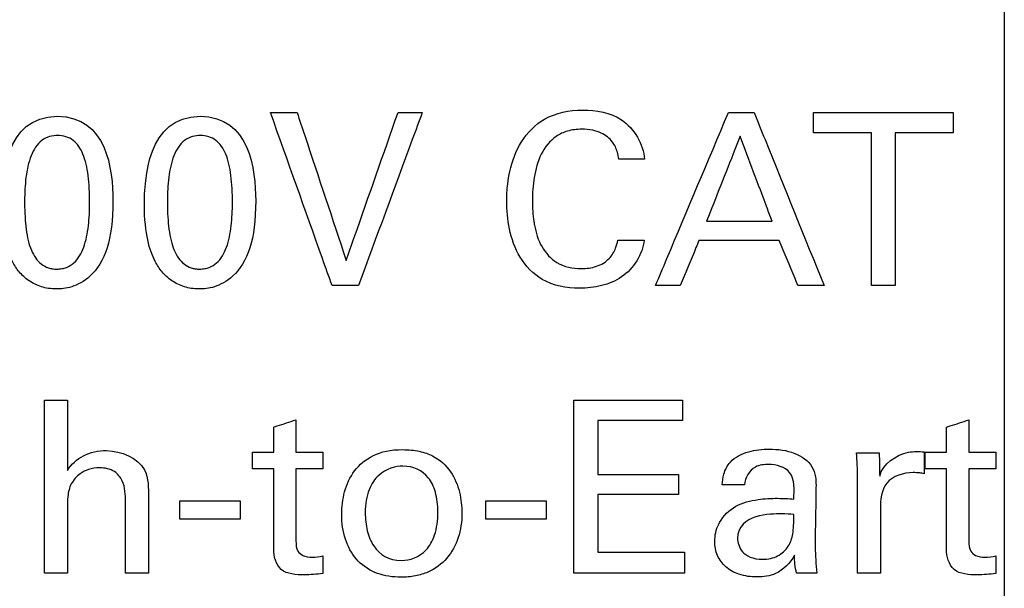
# Model space of a CAD drawing. Header units: inches. Extents: x 0 to 34, y 0 to 22.
# Tile 8 of 41: x 13.572 to 14.143, y 8.09 to 8.42. Entities that reach past the tile are written whole.
import ezdxf

# ---------------------------------------------------------------- set-up
doc = ezdxf.new("R2010")
doc.units = ezdxf.units.IN
doc.header["$LTSCALE"] = 1.87
doc.header["$MEASUREMENT"] = 0
doc.layers.get('0').update_dxf_attribs({"linetype": 'CONTINUOUS'})
doc.layers.add('DATUMCURVES', color=7, linetype='CONTINUOUS')
doc.layers.add('DIMENSIONS', color=7, linetype='CONTINUOUS')
doc.styles.get("Standard").update_dxf_attribs({"font": 'txt', "width": 0.8})
doc.dimstyles.new('DIMSTYLE_1', dxfattribs={"dimtxt": 0.125, "dimasz": 0.18, "dimexe": 0.18, "dimexo": 0.0625, "dimgap": 0.09, "dimtad": 0, "dimtih": 1, "dimtoh": 1, "dimdec": 3, "dimlfac": 0.5, "dimzin": 4, "dimdsep": 46, "dimtxsty": 'STANDARD', "dimblk": '_FILLED', "dimblk1": '_FILLED', "dimblk2": '_FILLED', "dimcen": 0.09, "dimadec": 0, "dimazin": 0, "dimtp": 0.001, "dimtm": 0.001, "dimtfac": 1, "dimtdec": 3, "dimtofl": 0, "dimtmove": 0, "dimatfit": 3, "dimldrblk": '_FILLED', "dimfxl": 1, "dimtolj": 1, "dimtzin": 4, "dimarcsym": 0})

# ---------------------------------------------------------------- blocks, each defined once
blk = doc.blocks.new('*D19')
at = {"layer": 'DIMENSIONS', "color": 2, "linetype": 'CONTINUOUS'}
blk.add_line((14.14317, 8.42793), (14.14317, 6.16094), dxfattribs=at)
at = {"layer": 'DIMENSIONS', "color": 2, "linetype": 'CONTINUOUS', "width": 0.8}
for s, p in [(']', (14.20567, 5.99844)), ('6.17', (14.20567, 5.59844)), ('[', (14.20567, 5.49844)), ('.243', (14.20567, 4.97344))]:
    blk.add_text(s, height=0.125, rotation=90, dxfattribs=at).set_placement(p)
blk = doc.blocks.new('_FILLED')
at = {"color": 0, "linetype": 'BYBLOCK'}
blk.add_solid([(0, 0), (-1, 0.1736), (-1, -0.1736)], dxfattribs=at)
blk = doc.blocks.new('*D20')
at = {"layer": 'DIMENSIONS', "color": 2, "linetype": 'CONTINUOUS'}
for p, q in [((13.21917, 8.39793), (13.21917, 6.75603)), ((13.21917, 6.75603), (13.37515, 6.36517)), ((13.37515, 6.36517), (13.37515, 6.16094))]:
    blk.add_line(p, q, dxfattribs=at)
at = {"layer": 'DIMENSIONS', "color": 2, "linetype": 'CONTINUOUS', "width": 0.8}
for s, p in [(']', (13.43765, 5.99844)), ('5.56', (13.43765, 5.59844)), ('[', (13.43765, 5.49844)), ('.219', (13.43765, 4.97344)), ('-', (13.43765, 4.87344))]:
    blk.add_text(s, height=0.125, rotation=90, dxfattribs=at).set_placement(p)

msp = doc.modelspace()

# ---------------------------------------------------------------- linework, layer by layer
at = {"layer": 'DATUMCURVES', "color": 40, "linetype": 'CONTINUOUS'}
for points, knots in [([(13.85537, 8.32427, -0.02453), (13.85567, 8.32672, -0.02453), (13.85711, 8.33522, -0.02453), (13.86219, 8.34945, -0.02453), (13.8769, 8.36438, -0.02453), (13.8989, 8.36852, -0.02453), (13.92403, 8.36433, -0.02453), (13.93403, 8.3474, -0.02453), (13.93472, 8.33862, -0.02453)], [0, 0, 0, 0, 0.063212, 0.220553, 0.38135, 0.574283, 0.774009, 1, 1, 1, 1]), ([(13.75356, 8.26535, -0.02453), (13.7517, 8.27058, -0.02453), (13.73979, 8.30403, -0.02453), (13.72788, 8.33749, -0.02453), (13.71783, 8.36572, -0.02453)], [0, 0, 0, 0, 0.15625, 1, 1, 1, 1]), ([(13.71783, 8.36572, -0.02453), (13.71863, 8.36572, -0.02453), (13.72378, 8.36572, -0.02453), (13.72892, 8.36572, -0.02453), (13.73326, 8.36572, -0.02453)], [0, 0, 0, 0, 0.15625, 1, 1, 1, 1]), ([(13.73326, 8.36572, -0.02453), (13.73475, 8.36125, -0.02453), (13.74425, 8.33266, -0.02453), (13.75375, 8.30407, -0.02453), (13.76176, 8.27994, -0.02453)], [0, 0, 0, 0, 0.15625, 1, 1, 1, 1]), ([(13.76176, 8.27994, -0.02453), (13.76333, 8.28441, -0.02453), (13.77333, 8.313, -0.02453), (13.78334, 8.34159, -0.02453), (13.79179, 8.36572, -0.02453)], [0, 0, 0, 0, 0.15625, 1, 1, 1, 1]), ([(13.80583, 8.36572, -0.02453), (13.8039, 8.36049, -0.02453), (13.79158, 8.32703, -0.02453), (13.77925, 8.29358, -0.02453), (13.76885, 8.26535, -0.02453)], [0, 0, 0, 0, 0.15625, 1, 1, 1, 1]), ([(13.79179, 8.36572, -0.02453), (13.79252, 8.36572, -0.02453), (13.7972, 8.36572, -0.02453), (13.80188, 8.36572, -0.02453), (13.80583, 8.36572, -0.02453)], [0, 0, 0, 0, 0.15625, 1, 1, 1, 1]), ([(13.94103, 8.26535, -0.02453), (13.94323, 8.27058, -0.02453), (13.95732, 8.30403, -0.02453), (13.97141, 8.33749, -0.02453), (13.98329, 8.36572, -0.02453)], [0, 0, 0, 0, 0.15625, 1, 1, 1, 1]), ([(13.98329, 8.36572, -0.02453), (13.98407, 8.36572, -0.02453), (13.98902, 8.36572, -0.02453), (13.99398, 8.36572, -0.02453), (13.99816, 8.36572, -0.02453)], [0, 0, 0, 0, 0.15625, 1, 1, 1, 1]), ([(13.99816, 8.36572, -0.02453), (14.00027, 8.36049, -0.02453), (14.0138, 8.32703, -0.02453), (14.02734, 8.29358, -0.02453), (14.03875, 8.26535, -0.02453)], [0, 0, 0, 0, 0.15625, 1, 1, 1, 1]), ([(14.03255, 8.35391, -0.02453), (14.03255, 8.35452, -0.02453), (14.03255, 8.35846, -0.02453), (14.03255, 8.3624, -0.02453), (14.03255, 8.36572, -0.02453)], [0, 0, 0, 0, 0.15625, 1, 1, 1, 1]), ([(14.03255, 8.36572, -0.02453), (14.03677, 8.36572, -0.02453), (14.06379, 8.36572, -0.02453), (14.09081, 8.36572, -0.02453), (14.11361, 8.36572, -0.02453)], [0, 0, 0, 0, 0.15625, 1, 1, 1, 1]), ([(14.11361, 8.36572, -0.02453), (14.11361, 8.3651, -0.02453), (14.11361, 8.36117, -0.02453), (14.11361, 8.35723, -0.02453), (14.11361, 8.35391, -0.02453)], [0, 0, 0, 0, 0.15625, 1, 1, 1, 1]), ([(13.91984, 8.33862, -0.02453), (13.91962, 8.34003, -0.02453), (13.91894, 8.34356, -0.02453), (13.91614, 8.34941, -0.02453), (13.91067, 8.35372, -0.02453), (13.90425, 8.35567, -0.02453), (13.89757, 8.35623, -0.02453), (13.89023, 8.35539, -0.02453), (13.88131, 8.35131, -0.02453), (13.87387, 8.34169, -0.02453), (13.8703, 8.3283, -0.02453), (13.86938, 8.31503, -0.02453), (13.8699, 8.30645, -0.02453), (13.87052, 8.30244, -0.02453)], [0, 0, 0, 0, 0.043015, 0.108325, 0.191157, 0.24409, 0.309332, 0.39222, 0.464242, 0.599859, 0.741478, 0.877801, 1, 1, 1, 1]), ([(13.59342, 8.35234, -0.02453), (13.59179, 8.35224, -0.02453), (13.58822, 8.35153, -0.02453), (13.58271, 8.34796, -0.02453), (13.57802, 8.33971, -0.02453), (13.57563, 8.32655, -0.02453), (13.57515, 8.3117, -0.02453), (13.57589, 8.2975, -0.02453), (13.57831, 8.28733, -0.02453), (13.58164, 8.28117, -0.02453), (13.58487, 8.27768, -0.02453), (13.58833, 8.27584, -0.02453), (13.59101, 8.27516, -0.02453), (13.59287, 8.27498, -0.02453), (13.59343, 8.27492, -0.02453), (13.59412, 8.27494, -0.02453)], [0, 0, 0, 0, 0.04689, 0.103158, 0.215694, 0.32823, 0.440766, 0.580574, 0.720383, 0.790287, 0.860191, 0.930096, 0.965048, 0.982524, 1, 1, 1, 1]), ([(13.59412, 8.27494, -0.02453), (13.59484, 8.27496, -0.02453), (13.59717, 8.2751, -0.02453), (13.60039, 8.27605, -0.02453), (13.60553, 8.27917, -0.02453), (13.61011, 8.28712, -0.02453), (13.61266, 8.2999, -0.02453), (13.61324, 8.3151, -0.02453), (13.61252, 8.32974, -0.02453), (13.60961, 8.34222, -0.02453), (13.60415, 8.35037, -0.02453), (13.59745, 8.35248, -0.02453), (13.59374, 8.35236, -0.02453), (13.59342, 8.35234, -0.02453)], [0, 0, 0, 0, 0.026361, 0.052722, 0.105444, 0.210888, 0.316332, 0.421776, 0.562946, 0.704116, 0.845286, 0.986455, 1, 1, 1, 1]), ([(13.67619, 8.35234, -0.02453), (13.67457, 8.35224, -0.02453), (13.671, 8.35153, -0.02453), (13.66549, 8.34796, -0.02453), (13.6608, 8.33971, -0.02453), (13.65841, 8.32655, -0.02453), (13.65793, 8.3117, -0.02453), (13.65866, 8.2975, -0.02453), (13.66109, 8.28733, -0.02453), (13.66442, 8.28117, -0.02453), (13.66765, 8.27768, -0.02453), (13.67111, 8.27584, -0.02453), (13.67378, 8.27516, -0.02453), (13.67565, 8.27498, -0.02453), (13.67621, 8.27492, -0.02453), (13.67689, 8.27494, -0.02453)], [0, 0, 0, 0, 0.04689, 0.103158, 0.215694, 0.32823, 0.440766, 0.580574, 0.720383, 0.790287, 0.860191, 0.930096, 0.965048, 0.982524, 1, 1, 1, 1]), ([(13.67689, 8.27494, -0.02453), (13.67761, 8.27496, -0.02453), (13.67995, 8.2751, -0.02453), (13.68317, 8.27605, -0.02453), (13.68831, 8.27917, -0.02453), (13.69289, 8.28712, -0.02453), (13.69544, 8.2999, -0.02453), (13.69602, 8.3151, -0.02453), (13.6953, 8.32974, -0.02453), (13.69239, 8.34222, -0.02453), (13.68693, 8.35037, -0.02453), (13.68023, 8.35248, -0.02453), (13.67652, 8.35236, -0.02453), (13.67619, 8.35234, -0.02453)], [0, 0, 0, 0, 0.026361, 0.052722, 0.105444, 0.210888, 0.316331, 0.421775, 0.562945, 0.704114, 0.845283, 0.986453, 1, 1, 1, 1]), ([(13.9901, 8.35197, -0.02453), (13.98909, 8.3494, -0.02453), (13.9826, 8.333, -0.02453), (13.97611, 8.31659, -0.02453), (13.97064, 8.30274, -0.02453)], [0, 0, 0, 0, 0.15625, 1, 1, 1, 1]), ([(14.00859, 8.30274, -0.02453), (14.00762, 8.30531, -0.02453), (14.00146, 8.32172, -0.02453), (13.9953, 8.33812, -0.02453), (13.9901, 8.35197, -0.02453)], [0, 0, 0, 0, 0.15625, 1, 1, 1, 1]), ([(14.06619, 8.35391, -0.02453), (14.06444, 8.35391, -0.02453), (14.05323, 8.35391, -0.02453), (14.04201, 8.35391, -0.02453), (14.03255, 8.35391, -0.02453)], [0, 0, 0, 0, 0.15625, 1, 1, 1, 1]), ([(14.06619, 8.26535, -0.02453), (14.06619, 8.26996, -0.02453), (14.06619, 8.29948, -0.02453), (14.06619, 8.329, -0.02453), (14.06619, 8.35391, -0.02453)], [0, 0, 0, 0, 0.15625, 1, 1, 1, 1]), ([(14.11361, 8.35391, -0.02453), (14.11186, 8.35391, -0.02453), (14.10064, 8.35391, -0.02453), (14.08942, 8.35391, -0.02453), (14.07996, 8.35391, -0.02453)], [0, 0, 0, 0, 0.15625, 1, 1, 1, 1]), ([(14.07996, 8.35391, -0.02453), (14.07996, 8.34929, -0.02453), (14.07996, 8.31977, -0.02453), (14.07996, 8.29026, -0.02453), (14.07996, 8.26535, -0.02453)], [0, 0, 0, 0, 0.15625, 1, 1, 1, 1]), ([(13.93472, 8.33862, -0.02453), (13.93394, 8.33862, -0.02453), (13.92899, 8.33862, -0.02453), (13.92403, 8.33862, -0.02453), (13.91984, 8.33862, -0.02453)], [0, 0, 0, 0, 0.15625, 1, 1, 1, 1]), ([(13.93444, 8.29177, -0.02453), (13.93356, 8.28346, -0.02453), (13.92574, 8.27102, -0.02453), (13.90975, 8.26486, -0.02453), (13.89394, 8.26293, -0.02453), (13.87554, 8.26647, -0.02453), (13.86149, 8.28105, -0.02453), (13.85584, 8.29774, -0.02453), (13.85446, 8.3123, -0.02453), (13.85497, 8.321, -0.02453), (13.85537, 8.32427, -0.02453)], [0, 0, 0, 0, 0.186304, 0.280177, 0.376375, 0.540602, 0.675456, 0.806355, 0.926753, 1, 1, 1, 1]), ([(13.62651, 8.31456, -0.02453), (13.62651, 8.30316, -0.02453), (13.62427, 8.2855, -0.02453), (13.61477, 8.27036, -0.02453), (13.60214, 8.26378, -0.02453), (13.59215, 8.2631, -0.02453), (13.58508, 8.26433, -0.02453), (13.57758, 8.26794, -0.02453), (13.57193, 8.27319, -0.02453), (13.56748, 8.2802, -0.02453), (13.5636, 8.29038, -0.02453), (13.562, 8.30372, -0.02453), (13.562, 8.31233, -0.02453)], [0, 0, 0, 0, 0.085454, 0.170907, 0.237509, 0.30411, 0.403152, 0.502193, 0.601235, 0.700276, 0.850138, 1, 1, 1, 1]), ([(13.70928, 8.31456, -0.02453), (13.70928, 8.30316, -0.02453), (13.70705, 8.2855, -0.02453), (13.69754, 8.27036, -0.02453), (13.68492, 8.26378, -0.02453), (13.67493, 8.2631, -0.02453), (13.66786, 8.26433, -0.02453), (13.66036, 8.26794, -0.02453), (13.6547, 8.27319, -0.02453), (13.65026, 8.2802, -0.02453), (13.64638, 8.29038, -0.02453), (13.64478, 8.30372, -0.02453), (13.64478, 8.31233, -0.02453)], [0, 0, 0, 0, 0.085485, 0.170971, 0.237571, 0.304172, 0.403212, 0.502252, 0.601292, 0.700333, 0.850166, 1, 1, 1, 1]), ([(13.87052, 8.30244, -0.02453), (13.87063, 8.30177, -0.02453), (13.87149, 8.29669, -0.02453), (13.87421, 8.28762, -0.02453), (13.88373, 8.27707, -0.02453), (13.89618, 8.27464, -0.02453), (13.90694, 8.27592, -0.02453), (13.91432, 8.28028, -0.02453), (13.91796, 8.28633, -0.02453), (13.91887, 8.29017, -0.02453), (13.91915, 8.29177, -0.02453)], [0, 0, 0, 0, 0.02814, 0.213943, 0.388537, 0.59047, 0.714245, 0.836364, 0.932252, 1, 1, 1, 1]), ([(13.97064, 8.30274, -0.02453), (13.97261, 8.30274, -0.02453), (13.98526, 8.30274, -0.02453), (13.99791, 8.30274, -0.02453), (14.00859, 8.30274, -0.02453)], [0, 0, 0, 0, 0.15625, 1, 1, 1, 1]), ([(13.91915, 8.29177, -0.02453), (13.91995, 8.29177, -0.02453), (13.92504, 8.29177, -0.02453), (13.93014, 8.29177, -0.02453), (13.93444, 8.29177, -0.02453)], [0, 0, 0, 0, 0.15625, 1, 1, 1, 1]), ([(13.96619, 8.29149, -0.02453), (13.96562, 8.29012, -0.02453), (13.962, 8.28141, -0.02453), (13.95839, 8.2727, -0.02453), (13.95534, 8.26535, -0.02453)], [0, 0, 0, 0, 0.15625, 1, 1, 1, 1]), ([(14.01276, 8.29149, -0.02453), (14.01034, 8.29149, -0.02453), (13.99481, 8.29149, -0.02453), (13.97929, 8.29149, -0.02453), (13.96619, 8.29149, -0.02453)], [0, 0, 0, 0, 0.15625, 1, 1, 1, 1]), ([(14.0236, 8.26535, -0.02453), (14.02304, 8.26671, -0.02453), (14.01942, 8.27542, -0.02453), (14.01581, 8.28413, -0.02453), (14.01276, 8.29149, -0.02453)], [0, 0, 0, 0, 0.15625, 1, 1, 1, 1]), ([(13.76885, 8.26535, -0.02453), (13.76806, 8.26535, -0.02453), (13.76296, 8.26535, -0.02453), (13.75786, 8.26535, -0.02453), (13.75356, 8.26535, -0.02453)], [0, 0, 0, 0, 0.15625, 1, 1, 1, 1]), ([(13.95534, 8.26535, -0.02453), (13.95459, 8.26535, -0.02453), (13.94982, 8.26535, -0.02453), (13.94505, 8.26535, -0.02453), (13.94103, 8.26535, -0.02453)], [0, 0, 0, 0, 0.15625, 1, 1, 1, 1]), ([(14.03875, 8.26535, -0.02453), (14.03796, 8.26535, -0.02453), (14.03291, 8.26535, -0.02453), (14.02786, 8.26535, -0.02453), (14.0236, 8.26535, -0.02453)], [0, 0, 0, 0, 0.15625, 1, 1, 1, 1]), ([(14.07996, 8.26535, -0.02453), (14.07924, 8.26535, -0.02453), (14.07465, 8.26535, -0.02453), (14.07006, 8.26535, -0.02453), (14.06619, 8.26535, -0.02453)], [0, 0, 0, 0, 0.15625, 1, 1, 1, 1]), ([(13.58694, 8.19892, -0.02453), (13.58763, 8.19892, -0.02453), (13.59203, 8.19892, -0.02453), (13.59644, 8.19892, -0.02453), (13.60015, 8.19892, -0.02453)], [0, 0, 0, 0, 0.15625, 1, 1, 1, 1]), ([(13.58694, 8.09868, -0.02453), (13.58694, 8.1039, -0.02453), (13.58694, 8.13731, -0.02453), (13.58694, 8.17073, -0.02453), (13.58694, 8.19892, -0.02453)], [0, 0, 0, 0, 0.15625, 1, 1, 1, 1]), ([(13.60015, 8.19892, -0.02453), (13.60015, 8.19679, -0.02453), (13.60015, 8.18322, -0.02453), (13.60015, 8.16964, -0.02453), (13.60015, 8.15819, -0.02453)], [0, 0, 0, 0, 0.15625, 1, 1, 1, 1]), ([(13.89373, 8.19905, -0.02453), (13.89701, 8.19905, -0.02453), (13.91801, 8.19905, -0.02453), (13.939, 8.19905, -0.02453), (13.95672, 8.19905, -0.02453)], [0, 0, 0, 0, 0.15625, 1, 1, 1, 1]), ([(13.89373, 8.09868, -0.02453), (13.89373, 8.10391, -0.02453), (13.89373, 8.13737, -0.02453), (13.89373, 8.17082, -0.02453), (13.89373, 8.19905, -0.02453)], [0, 0, 0, 0, 0.15625, 1, 1, 1, 1]), ([(13.95672, 8.19905, -0.02453), (13.95672, 8.19844, -0.02453), (13.95672, 8.1945, -0.02453), (13.95672, 8.19056, -0.02453), (13.95672, 8.18724, -0.02453)], [0, 0, 0, 0, 0.15625, 1, 1, 1, 1]), ([(13.71971, 8.18334, -0.02453), (13.72039, 8.18356, -0.02453), (13.7247, 8.18495, -0.02453), (13.729, 8.18635, -0.02453), (13.73264, 8.18752, -0.02453)], [0, 0, 0, 0, 0.15625, 1, 1, 1, 1]), ([(13.73264, 8.18752, -0.02453), (13.73264, 8.18654, -0.02453), (13.73264, 8.18029, -0.02453), (13.73264, 8.17403, -0.02453), (13.73264, 8.16875, -0.02453)], [0, 0, 0, 0, 0.15625, 1, 1, 1, 1]), ([(13.95672, 8.18724, -0.02453), (13.95416, 8.18724, -0.02453), (13.9378, 8.18724, -0.02453), (13.92144, 8.18724, -0.02453), (13.90763, 8.18724, -0.02453)], [0, 0, 0, 0, 0.15625, 1, 1, 1, 1]), ([(13.90763, 8.18724, -0.02453), (13.90763, 8.18561, -0.02453), (13.90763, 8.17518, -0.02453), (13.90763, 8.16476, -0.02453), (13.90763, 8.15596, -0.02453)], [0, 0, 0, 0, 0.15625, 1, 1, 1, 1]), ([(14.10971, 8.18334, -0.02453), (14.11039, 8.18356, -0.02453), (14.1147, 8.18495, -0.02453), (14.11901, 8.18635, -0.02453), (14.12264, 8.18752, -0.02453)], [0, 0, 0, 0, 0.15625, 1, 1, 1, 1]), ([(14.12264, 8.18752, -0.02453), (14.12264, 8.18654, -0.02453), (14.12264, 8.18029, -0.02453), (14.12264, 8.17403, -0.02453), (14.12264, 8.16875, -0.02453)], [0, 0, 0, 0, 0.15625, 1, 1, 1, 1]), ([(13.71971, 8.16875, -0.02453), (13.71971, 8.16951, -0.02453), (13.71971, 8.17438, -0.02453), (13.71971, 8.17924, -0.02453), (13.71971, 8.18334, -0.02453)], [0, 0, 0, 0, 0.15625, 1, 1, 1, 1]), ([(14.10971, 8.16875, -0.02453), (14.10971, 8.16951, -0.02453), (14.10971, 8.17438, -0.02453), (14.10971, 8.17924, -0.02453), (14.10971, 8.18334, -0.02453)], [0, 0, 0, 0, 0.15625, 1, 1, 1, 1]), ([(13.60015, 8.15819, -0.02453), (13.60227, 8.16182, -0.02453), (13.60939, 8.16793, -0.02453), (13.62608, 8.17165, -0.02453), (13.64747, 8.16305, -0.02453), (13.64714, 8.14781, -0.02453), (13.64714, 8.14233, -0.02453)], [0, 0, 0, 0, 0.187207, 0.390443, 0.755933, 1, 1, 1, 1]), ([(13.70734, 8.16875, -0.02453), (13.70799, 8.16875, -0.02453), (13.71211, 8.16875, -0.02453), (13.71624, 8.16875, -0.02453), (13.71971, 8.16875, -0.02453)], [0, 0, 0, 0, 0.15625, 1, 1, 1, 1]), ([(13.73264, 8.16875, -0.02453), (13.73345, 8.16875, -0.02453), (13.73864, 8.16875, -0.02453), (13.74383, 8.16875, -0.02453), (13.74821, 8.16875, -0.02453)], [0, 0, 0, 0, 0.15625, 1, 1, 1, 1]), ([(13.79186, 8.09635, -0.02453), (13.78698, 8.09653, -0.02453), (13.77718, 8.09858, -0.02453), (13.76698, 8.10623, -0.02453), (13.76056, 8.11797, -0.02453), (13.75856, 8.13171, -0.02453), (13.76018, 8.14605, -0.02453), (13.76572, 8.15853, -0.02453), (13.77661, 8.1677, -0.02453), (13.78748, 8.17038, -0.02453), (13.79461, 8.17028, -0.02453)], [0, 0, 0, 0, 0.123741, 0.26123, 0.398719, 0.536209, 0.652157, 0.768104, 0.884052, 1, 1, 1, 1]), ([(13.79461, 8.17028, -0.02453), (13.79772, 8.17024, -0.02453), (13.80459, 8.16962, -0.02453), (13.81446, 8.16594, -0.02453), (13.82309, 8.15794, -0.02453), (13.82802, 8.14553, -0.02453), (13.82934, 8.13185, -0.02453), (13.82735, 8.1189, -0.02453), (13.82082, 8.10669, -0.02453), (13.81159, 8.09982, -0.02453), (13.8021, 8.09685, -0.02453), (13.79576, 8.09627, -0.02453), (13.79241, 8.09633, -0.02453), (13.79186, 8.09635, -0.02453)], [0, 0, 0, 0, 0.051346, 0.102692, 0.205383, 0.308075, 0.410766, 0.554582, 0.698397, 0.842212, 0.914119, 0.986027, 1, 1, 1, 1]), ([(13.97958, 8.14984, -0.02453), (13.97982, 8.15192, -0.02453), (13.98039, 8.15665, -0.02453), (13.98458, 8.16482, -0.02453), (13.99488, 8.16972, -0.02453), (14.00788, 8.17105, -0.02453), (14.02123, 8.16949, -0.02453), (14.03139, 8.16267, -0.02453), (14.03392, 8.15493, -0.02453), (14.03407, 8.15124, -0.02453), (14.03407, 8.14957, -0.02453)], [0, 0, 0, 0, 0.081359, 0.184871, 0.340922, 0.498299, 0.692473, 0.85665, 0.935286, 1, 1, 1, 1]), ([(14.05748, 8.16848, -0.02453), (14.05817, 8.16848, -0.02453), (14.06258, 8.16848, -0.02453), (14.06698, 8.16848, -0.02453), (14.07069, 8.16848, -0.02453)], [0, 0, 0, 0, 0.15625, 1, 1, 1, 1]), ([(14.07069, 8.16848, -0.02453), (14.07071, 8.16778, -0.02453), (14.0708, 8.16328, -0.02453), (14.0709, 8.15878, -0.02453), (14.07098, 8.15498, -0.02453)], [0, 0, 0, 0, 0.15625, 1, 1, 1, 1]), ([(14.07098, 8.15498, -0.02453), (14.07277, 8.16197, -0.02453), (14.08356, 8.1696, -0.02453), (14.09369, 8.16922, -0.02453), (14.09669, 8.16902, -0.02453)], [0, 0, 0, 0, 0.705327, 1, 1, 1, 1]), ([(14.09669, 8.16902, -0.02453), (14.09669, 8.16836, -0.02453), (14.09669, 8.1641, -0.02453), (14.09669, 8.15984, -0.02453), (14.09669, 8.15625, -0.02453)], [0, 0, 0, 0, 0.15625, 1, 1, 1, 1]), ([(14.09734, 8.16875, -0.02453), (14.09799, 8.16875, -0.02453), (14.10211, 8.16875, -0.02453), (14.10624, 8.16875, -0.02453), (14.10971, 8.16875, -0.02453)], [0, 0, 0, 0, 0.15625, 1, 1, 1, 1]), ([(14.12264, 8.16875, -0.02453), (14.12345, 8.16875, -0.02453), (14.12864, 8.16875, -0.02453), (14.13383, 8.16875, -0.02453), (14.13821, 8.16875, -0.02453)], [0, 0, 0, 0, 0.15625, 1, 1, 1, 1]), ([(14.00669, 8.16166, -0.02453), (14.00406, 8.16166, -0.02453), (13.99698, 8.16114, -0.02453), (13.99285, 8.15388, -0.02453), (13.99264, 8.14984, -0.02453)], [0, 0, 0, 0, 0.393974, 1, 1, 1, 1]), ([(14.02128, 8.14164, -0.02453), (14.02128, 8.14685, -0.02453), (14.02244, 8.15852, -0.02453), (14.011, 8.16166, -0.02453), (14.00669, 8.16166, -0.02453)], [0, 0, 0, 0, 0.547469, 1, 1, 1, 1]), ([(13.63379, 8.13997, -0.02453), (13.63379, 8.14409, -0.02453), (13.63364, 8.15087, -0.02453), (13.62741, 8.15873, -0.02453), (13.61954, 8.16013, -0.02453), (13.61264, 8.15917, -0.02453), (13.60669, 8.15614, -0.02453), (13.60276, 8.15182, -0.02453), (13.60093, 8.14698, -0.02453), (13.60019, 8.142, -0.02453), (13.60015, 8.13817, -0.02453), (13.60015, 8.13566, -0.02453)], [0, 0, 0, 0, 0.196241, 0.306365, 0.448458, 0.551381, 0.636092, 0.761293, 0.818067, 0.880435, 1, 1, 1, 1]), ([(13.71971, 8.15916, -0.02453), (13.71907, 8.15916, -0.02453), (13.71495, 8.15916, -0.02453), (13.71082, 8.15916, -0.02453), (13.70734, 8.15916, -0.02453)], [0, 0, 0, 0, 0.15625, 1, 1, 1, 1]), ([(13.71971, 8.11259, -0.02453), (13.71971, 8.11501, -0.02453), (13.71971, 8.13054, -0.02453), (13.71971, 8.14606, -0.02453), (13.71971, 8.15916, -0.02453)], [0, 0, 0, 0, 0.15625, 1, 1, 1, 1]), ([(13.74821, 8.15916, -0.02453), (13.7474, 8.15916, -0.02453), (13.74221, 8.15916, -0.02453), (13.73702, 8.15916, -0.02453), (13.73264, 8.15916, -0.02453)], [0, 0, 0, 0, 0.15625, 1, 1, 1, 1]), ([(13.73264, 8.15916, -0.02453), (13.73264, 8.15698, -0.02453), (13.73264, 8.14303, -0.02453), (13.73264, 8.12909, -0.02453), (13.73264, 8.11732, -0.02453)], [0, 0, 0, 0, 0.15625, 1, 1, 1, 1]), ([(13.79461, 8.16069, -0.02453), (13.79044, 8.16069, -0.02453), (13.78225, 8.15864, -0.02453), (13.77447, 8.14801, -0.02453), (13.77221, 8.13573, -0.02453), (13.77354, 8.1229, -0.02453), (13.77846, 8.11105, -0.02453), (13.78633, 8.10605, -0.02453), (13.79377, 8.10605, -0.02453)], [0, 0, 0, 0, 0.30189, 0.452836, 0.603781, 0.702836, 0.80189, 1, 1, 1, 1]), ([(13.79377, 8.10605, -0.02453), (13.79871, 8.10605, -0.02453), (13.80663, 8.10882, -0.02453), (13.81349, 8.11994, -0.02453), (13.8155, 8.13319, -0.02453), (13.8139, 8.1463, -0.02453), (13.80834, 8.15715, -0.02453), (13.80073, 8.16069, -0.02453), (13.79461, 8.16069, -0.02453)], [0, 0, 0, 0, 0.273619, 0.410429, 0.547238, 0.660429, 0.773619, 1, 1, 1, 1]), ([(13.90763, 8.15596, -0.02453), (13.91007, 8.15596, -0.02453), (13.92564, 8.15596, -0.02453), (13.94121, 8.15596, -0.02453), (13.95435, 8.15596, -0.02453)], [0, 0, 0, 0, 0.15625, 1, 1, 1, 1]), ([(13.95435, 8.15596, -0.02453), (13.95435, 8.15535, -0.02453), (13.95435, 8.15146, -0.02453), (13.95435, 8.14757, -0.02453), (13.95435, 8.14428, -0.02453)], [0, 0, 0, 0, 0.15625, 1, 1, 1, 1]), ([(14.09044, 8.15694, -0.02453), (14.08495, 8.15694, -0.02453), (14.07249, 8.15324, -0.02453), (14.07139, 8.14097, -0.02453), (14.07139, 8.13581, -0.02453)], [0, 0, 0, 0, 0.515247, 1, 1, 1, 1]), ([(14.09669, 8.15625, -0.02453), (14.0959, 8.15656, -0.02453), (14.09379, 8.15691, -0.02453), (14.09169, 8.15694, -0.02453), (14.09044, 8.15694, -0.02453)], [0, 0, 0, 0, 0.406448, 1, 1, 1, 1]), ([(14.10971, 8.15916, -0.02453), (14.10907, 8.15916, -0.02453), (14.10495, 8.15916, -0.02453), (14.10082, 8.15916, -0.02453), (14.09734, 8.15916, -0.02453)], [0, 0, 0, 0, 0.15625, 1, 1, 1, 1]), ([(14.10971, 8.11259, -0.02453), (14.10971, 8.11501, -0.02453), (14.10971, 8.13054, -0.02453), (14.10971, 8.14606, -0.02453), (14.10971, 8.15916, -0.02453)], [0, 0, 0, 0, 0.15625, 1, 1, 1, 1]), ([(14.13821, 8.15916, -0.02453), (14.1374, 8.15916, -0.02453), (14.13221, 8.15916, -0.02453), (14.12702, 8.15916, -0.02453), (14.12264, 8.15916, -0.02453)], [0, 0, 0, 0, 0.15625, 1, 1, 1, 1]), ([(14.12264, 8.15916, -0.02453), (14.12264, 8.15698, -0.02453), (14.12264, 8.14303, -0.02453), (14.12264, 8.12909, -0.02453), (14.12264, 8.11732, -0.02453)], [0, 0, 0, 0, 0.15625, 1, 1, 1, 1]), ([(13.99264, 8.14984, -0.02453), (13.99196, 8.14984, -0.02453), (13.9876, 8.14984, -0.02453), (13.98325, 8.14984, -0.02453), (13.97958, 8.14984, -0.02453)], [0, 0, 0, 0, 0.15625, 1, 1, 1, 1]), ([(14.05819, 8.09868, -0.02453), (14.05819, 8.10158, -0.02453), (14.05819, 8.12012, -0.02453), (14.05819, 8.13865, -0.02453), (14.05819, 8.15429, -0.02453)], [0, 0, 0, 0, 0.15625, 1, 1, 1, 1]), ([(13.95435, 8.14428, -0.02453), (13.95191, 8.14428, -0.02453), (13.93634, 8.14428, -0.02453), (13.92077, 8.14428, -0.02453), (13.90763, 8.14428, -0.02453)], [0, 0, 0, 0, 0.15625, 1, 1, 1, 1]), ([(13.90763, 8.14428, -0.02453), (13.90763, 8.14255, -0.02453), (13.90763, 8.13142, -0.02453), (13.90763, 8.1203, -0.02453), (13.90763, 8.11092, -0.02453)], [0, 0, 0, 0, 0.15625, 1, 1, 1, 1]), ([(14.03407, 8.14957, -0.02453), (14.03404, 8.14783, -0.02453), (14.03386, 8.13671, -0.02453), (14.03367, 8.12559, -0.02453), (14.03352, 8.11621, -0.02453)], [0, 0, 0, 0, 0.15625, 1, 1, 1, 1]), ([(13.63379, 8.09868, -0.02453), (13.63379, 8.10083, -0.02453), (13.63379, 8.1146, -0.02453), (13.63379, 8.12836, -0.02453), (13.63379, 8.13997, -0.02453)], [0, 0, 0, 0, 0.15625, 1, 1, 1, 1]), ([(13.64714, 8.14233, -0.02453), (13.64714, 8.14006, -0.02453), (13.64714, 8.12551, -0.02453), (13.64714, 8.11096, -0.02453), (13.64714, 8.09868, -0.02453)], [0, 0, 0, 0, 0.15625, 1, 1, 1, 1]), ([(13.66541, 8.14052, -0.02453), (13.66722, 8.14052, -0.02453), (13.67886, 8.14052, -0.02453), (13.69049, 8.14052, -0.02453), (13.70031, 8.14052, -0.02453)], [0, 0, 0, 0, 0.15625, 1, 1, 1, 1]), ([(13.84276, 8.14052, -0.02453), (13.84458, 8.14052, -0.02453), (13.85621, 8.14052, -0.02453), (13.86784, 8.14052, -0.02453), (13.87766, 8.14052, -0.02453)], [0, 0, 0, 0, 0.15625, 1, 1, 1, 1]), ([(13.97814, 8.12802, -0.02453), (13.9803, 8.13197, -0.02453), (13.98712, 8.13862, -0.02453), (13.99979, 8.14159, -0.02453), (14.01118, 8.14226, -0.02453), (14.01813, 8.14186, -0.02453), (14.02128, 8.14164, -0.02453)], [0, 0, 0, 0, 0.280698, 0.562065, 0.801275, 1, 1, 1, 1]), ([(13.60015, 8.13566, -0.02453), (13.60015, 8.13373, -0.02453), (13.60015, 8.12141, -0.02453), (13.60015, 8.10908, -0.02453), (13.60015, 8.09868, -0.02453)], [0, 0, 0, 0, 0.15625, 1, 1, 1, 1]), ([(14.07139, 8.13581, -0.02453), (14.07139, 8.13387, -0.02453), (14.07139, 8.1215, -0.02453), (14.07139, 8.10912, -0.02453), (14.07139, 8.09868, -0.02453)], [0, 0, 0, 0, 0.15625, 1, 1, 1, 1]), ([(13.70031, 8.12996, -0.02453), (13.69849, 8.12996, -0.02453), (13.68685, 8.12996, -0.02453), (13.67522, 8.12996, -0.02453), (13.66541, 8.12996, -0.02453)], [0, 0, 0, 0, 0.15625, 1, 1, 1, 1]), ([(13.87766, 8.12996, -0.02453), (13.87584, 8.12996, -0.02453), (13.86421, 8.12996, -0.02453), (13.85258, 8.12996, -0.02453), (13.84276, 8.12996, -0.02453)], [0, 0, 0, 0, 0.15625, 1, 1, 1, 1]), ([(14.02155, 8.10911, -0.02453), (14.01913, 8.10464, -0.02453), (14.01254, 8.09767, -0.02453), (14.00001, 8.09598, -0.02453), (13.98985, 8.09727, -0.02453), (13.98149, 8.10174, -0.02453), (13.97639, 8.10877, -0.02453), (13.97478, 8.11773, -0.02453), (13.97621, 8.12432, -0.02453), (13.97797, 8.12771, -0.02453), (13.97814, 8.12802, -0.02453)], [0, 0, 0, 0, 0.208295, 0.355673, 0.501863, 0.622824, 0.732755, 0.845215, 0.985969, 1, 1, 1, 1]), ([(13.98861, 8.11884, -0.02453), (13.98861, 8.11661, -0.02453), (13.9897, 8.11207, -0.02453), (13.99534, 8.1077, -0.02453), (14.00176, 8.10645, -0.02453), (14.00792, 8.10708, -0.02453), (14.01321, 8.10896, -0.02453), (14.01852, 8.11395, -0.02453), (14.02095, 8.12104, -0.02453), (14.02114, 8.12774, -0.02453), (14.02128, 8.13261, -0.02453)], [0, 0, 0, 0, 0.236338, 0.354507, 0.472676, 0.540193, 0.60771, 0.742745, 0.871372, 1, 1, 1, 1]), ([(13.73264, 8.11732, -0.02453), (13.73264, 8.11529, -0.02453), (13.73277, 8.11171, -0.02453), (13.73698, 8.10826, -0.02453), (13.74227, 8.10782, -0.02453), (13.74617, 8.1082, -0.02453), (13.74821, 8.10869, -0.02453)], [0, 0, 0, 0, 0.282801, 0.452759, 0.707373, 1, 1, 1, 1]), ([(14.03352, 8.11621, -0.02453), (14.03352, 8.11547, -0.02453), (14.03365, 8.10962, -0.02453), (14.03393, 8.10375, -0.02453), (14.03463, 8.09868, -0.02453)], [0, 0, 0, 0, 0.125881, 1, 1, 1, 1]), ([(14.12264, 8.11732, -0.02453), (14.12264, 8.11529, -0.02453), (14.12278, 8.11171, -0.02453), (14.12698, 8.10826, -0.02453), (14.13227, 8.10782, -0.02453), (14.13617, 8.1082, -0.02453), (14.13821, 8.10869, -0.02453)], [0, 0, 0, 0, 0.282827, 0.452775, 0.707342, 1, 1, 1, 1]), ([(13.73737, 8.09771, -0.02453), (13.73281, 8.09771, -0.02453), (13.72244, 8.09818, -0.02453), (13.71971, 8.10842, -0.02453), (13.71971, 8.11259, -0.02453)], [0, 0, 0, 0, 0.522675, 1, 1, 1, 1]), ([(13.90763, 8.11092, -0.02453), (13.91025, 8.11092, -0.02453), (13.92698, 8.11092, -0.02453), (13.94371, 8.11092, -0.02453), (13.95783, 8.11092, -0.02453)], [0, 0, 0, 0, 0.15625, 1, 1, 1, 1]), ([(13.95783, 8.11092, -0.02453), (13.95783, 8.11028, -0.02453), (13.95783, 8.1062, -0.02453), (13.95783, 8.10212, -0.02453), (13.95783, 8.09868, -0.02453)], [0, 0, 0, 0, 0.15625, 1, 1, 1, 1]), ([(14.12738, 8.09771, -0.02453), (14.12281, 8.09771, -0.02453), (14.11244, 8.09818, -0.02453), (14.10971, 8.10842, -0.02453), (14.10971, 8.11259, -0.02453)], [0, 0, 0, 0, 0.522716, 1, 1, 1, 1]), ([(13.60015, 8.09868, -0.02453), (13.59947, 8.09868, -0.02453), (13.59506, 8.09868, -0.02453), (13.59066, 8.09868, -0.02453), (13.58694, 8.09868, -0.02453)], [0, 0, 0, 0, 0.15625, 1, 1, 1, 1]), ([(13.64714, 8.09868, -0.02453), (13.64644, 8.09868, -0.02453), (13.64199, 8.09868, -0.02453), (13.63754, 8.09868, -0.02453), (13.63379, 8.09868, -0.02453)], [0, 0, 0, 0, 0.15625, 1, 1, 1, 1]), ([(13.95783, 8.09868, -0.02453), (13.9545, 8.09868, -0.02453), (13.93313, 8.09868, -0.02453), (13.91176, 8.09868, -0.02453), (13.89373, 8.09868, -0.02453)], [0, 0, 0, 0, 0.15625, 1, 1, 1, 1]), ([(14.03463, 8.09868, -0.02453), (14.03401, 8.09868, -0.02453), (14.03007, 8.09868, -0.02453), (14.02614, 8.09868, -0.02453), (14.02281, 8.09868, -0.02453)], [0, 0, 0, 0, 0.15625, 1, 1, 1, 1]), ([(14.07139, 8.09868, -0.02453), (14.0707, 8.09868, -0.02453), (14.0663, 8.09868, -0.02453), (14.0619, 8.09868, -0.02453), (14.05819, 8.09868, -0.02453)], [0, 0, 0, 0, 0.15625, 1, 1, 1, 1])]:
    msp.add_open_spline(points, degree=3, knots=knots, dxfattribs=at)
for points in [[(13.562, 8.31233, -0.02453), (13.562, 8.32666, -0.02453), (13.56367, 8.36349, -0.02453), (13.59425, 8.36349, -0.02453)], [(13.59425, 8.36349, -0.02453), (13.62303, 8.36349, -0.02453), (13.62651, 8.33264, -0.02453), (13.62651, 8.31456, -0.02453)], [(13.64478, 8.31233, -0.02453), (13.64478, 8.32666, -0.02453), (13.64644, 8.36349, -0.02453), (13.67703, 8.36349, -0.02453)], [(13.67703, 8.36349, -0.02453), (13.70581, 8.36349, -0.02453), (13.70928, 8.33264, -0.02453), (13.70928, 8.31456, -0.02453)], [(13.70734, 8.15916, -0.02453), (13.70734, 8.16236, -0.02453), (13.70734, 8.16556, -0.02453), (13.70734, 8.16875, -0.02453)], [(13.74821, 8.16875, -0.02453), (13.74821, 8.16556, -0.02453), (13.74821, 8.16236, -0.02453), (13.74821, 8.15916, -0.02453)], [(14.05819, 8.15429, -0.02453), (14.05819, 8.15903, -0.02453), (14.05791, 8.16376, -0.02453), (14.05748, 8.16848, -0.02453)], [(14.09734, 8.15916, -0.02453), (14.09734, 8.16236, -0.02453), (14.09734, 8.16556, -0.02453), (14.09734, 8.16875, -0.02453)], [(14.13821, 8.16875, -0.02453), (14.13821, 8.16556, -0.02453), (14.13821, 8.16236, -0.02453), (14.13821, 8.15916, -0.02453)], [(13.66541, 8.12996, -0.02453), (13.66541, 8.13348, -0.02453), (13.66541, 8.137, -0.02453), (13.66541, 8.14052, -0.02453)], [(13.70031, 8.14052, -0.02453), (13.70031, 8.137, -0.02453), (13.70031, 8.13348, -0.02453), (13.70031, 8.12996, -0.02453)], [(13.84276, 8.12996, -0.02453), (13.84276, 8.13348, -0.02453), (13.84276, 8.137, -0.02453), (13.84276, 8.14052, -0.02453)], [(13.87766, 8.14052, -0.02453), (13.87766, 8.137, -0.02453), (13.87766, 8.13348, -0.02453), (13.87766, 8.12996, -0.02453)], [(14.01377, 8.13302, -0.02453), (14.00849, 8.13302, -0.02453), (13.98861, 8.13302, -0.02453), (13.98861, 8.11884, -0.02453)], [(14.02128, 8.13261, -0.02453), (14.01892, 8.13289, -0.02453), (14.01697, 8.13302, -0.02453), (14.01377, 8.13302, -0.02453)], [(13.74821, 8.10869, -0.02453), (13.74821, 8.10531, -0.02453), (13.74821, 8.10193, -0.02453), (13.74821, 8.09855, -0.02453)], [(14.02281, 8.09868, -0.02453), (14.02187, 8.10205, -0.02453), (14.02155, 8.10561, -0.02453), (14.02155, 8.10911, -0.02453)], [(14.13821, 8.10869, -0.02453), (14.13821, 8.10531, -0.02453), (14.13821, 8.10193, -0.02453), (14.13821, 8.09855, -0.02453)], [(13.74821, 8.09855, -0.02453), (13.74464, 8.09791, -0.02453), (13.741, 8.09771, -0.02453), (13.73737, 8.09771, -0.02453)], [(14.13821, 8.09855, -0.02453), (14.13464, 8.09791, -0.02453), (14.131, 8.09771, -0.02453), (14.12738, 8.09771, -0.02453)]]:
    msp.add_open_spline(points, degree=3, dxfattribs=at)

# ---------------------------------------------------------------- dimensions: what is measured, and where the dimension line sits
at = {"layer": 'DIMENSIONS', "color": 2, "linetype": 'CONTINUOUS'}
dim = msp.add_ordinate_dim(feature_location=(14.14317, 8.42793), offset=(0, -2.267), dtype=1, origin=(13.65717, 8.49043), dimstyle='DIMSTYLE_1', dxfattribs=at)
dim.commit()
dim.dimension.update_dxf_attribs({"geometry": '*D19', "text_midpoint": (14.14317, 5.53594)})
dim = msp.add_ordinate_dim(feature_location=(13.21917, 8.39793), offset=(0.15599, -2.237), dtype=0, origin=(13.65717, 8.46043), text='-<>', dimstyle='DIMSTYLE_1', dxfattribs=at)
dim.commit()
dim.dimension.update_dxf_attribs({"geometry": '*D20', "text_midpoint": (13.37515, 5.48594)})

doc.saveas('drawing.dxf')
